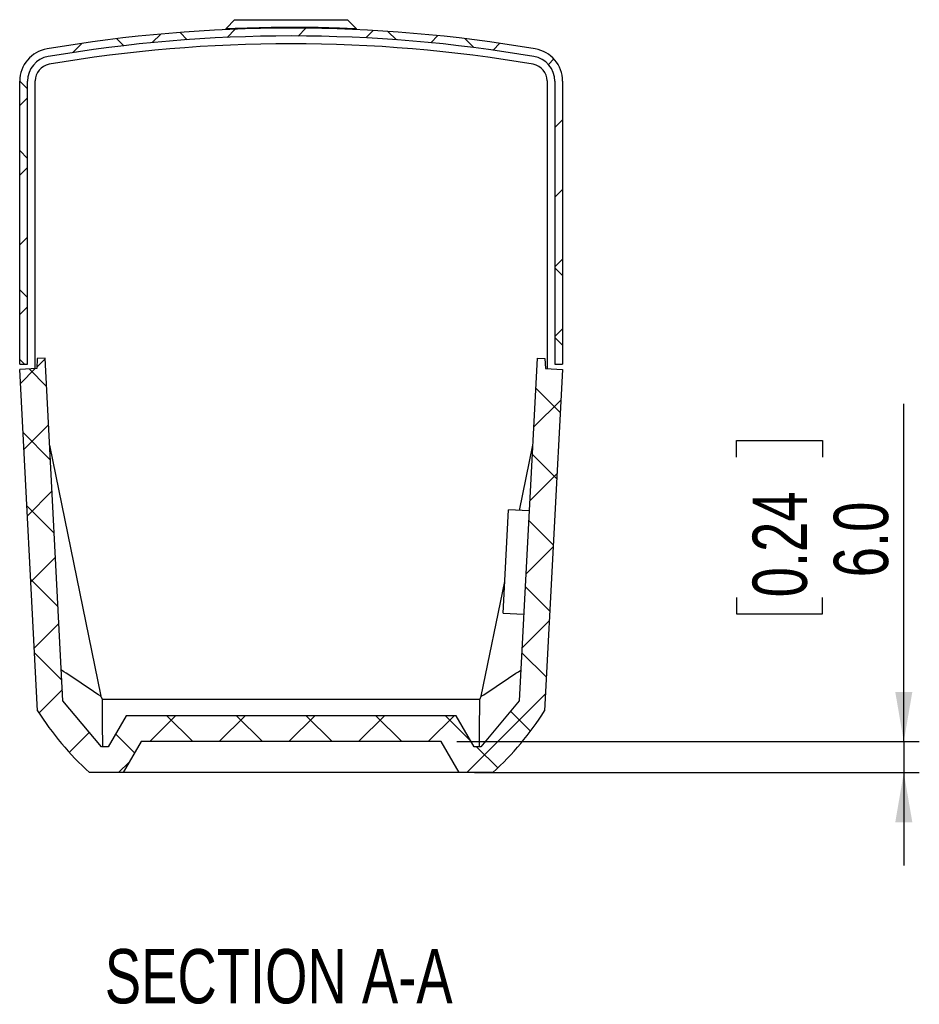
# Model space of a CAD drawing. Header units: millimetres. Extents: x 0 to 1262, y 0 to 420.
# Tile 20 of 99: x 381 to 439, y 85 to 148. Entities that reach past the tile are written whole.
import ezdxf

# ---------------------------------------------------------------- set-up
doc = ezdxf.new("R2010")
doc.units = ezdxf.units.MM
doc.layers.add('SLD-0', color=7, linetype='Continuous')
doc.styles.add('SLDTEXTSTYLE0', font='TXT', dxfattribs={"width": 0.75})
doc.dimstyles.new('SLDDIMSTYLE7', dxfattribs={"dimtxt": 3.5, "dimasz": 3.2, "dimexe": 0, "dimexo": 0.0625, "dimgap": 0.875, "dimtad": 1, "dimdec": 1, "dimlfac": 3, "dimrnd": 1e-09, "dimzin": 4, "dimdsep": 46, "dimtxsty": 'SLDTEXTSTYLE0', "dimsah": 1, "dimcen": 0.09, "dimadec": 0, "dimazin": 1, "dimtfac": 1, "dimtdec": 1, "dimtmove": 0, "dimatfit": 0, "dimfxl": 1, "dimfrac": 2, "dimtolj": 1, "dimtzin": 12, "dimarcsym": 0})

# ---------------------------------------------------------------- blocks, each defined once
blk = doc.blocks.new('_D_21')
at = {"layer": 'SLD-0', "color": 250, "transparency": 16777216}
for p, q in [((437.8749373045, 101.8837047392), (437.8749373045, 123.6598565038)), ((427.0820555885, 120.2339890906), (427.0820555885, 121.3003953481)), ((427.0820555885, 121.3003953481), (432.6383055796, 121.3003953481)), ((432.6383055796, 121.3003953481), (432.6383055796, 120.2339890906)), ((427.0820555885, 111.1826000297), (427.0820555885, 110.1161937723)), ((432.6383055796, 110.1161937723), (432.6383055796, 111.1826000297)), ((427.0820555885, 110.1161937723), (432.6383055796, 110.1161937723)), ((409.0502367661, 101.8837047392), (438.8749373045, 101.8837047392)), ((437.8749373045, 101.8837047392), (437.8749373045, 99.8837047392)), ((410.2049373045, 99.8837047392), (438.8749373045, 99.8837047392)), ((437.8749373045, 99.8837047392), (437.8749373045, 93.8837047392))]:
    blk.add_line(p, q, dxfattribs=at)
for points in [[(437.8749373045, 101.8837047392), (438.4249373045, 105.0837047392), (437.3249373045, 105.0837047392)], [(437.8749373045, 99.8837047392), (437.3249373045, 96.6837047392), (438.4249373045, 96.6837047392)]]:
    blk.add_solid(points, dxfattribs=at)
at = {"layer": 'SLD-0', "color": 250, "transparency": 16777216, "char_height": 3.5, "attachment_point": 1, "rotation": 90, "style": 'SLDTEXTSTYLE0'}
for s, insert in [('0.24', (428.126568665, 111.1826000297)), ('6.0', (433.3632002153, 112.4756557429))]:
    blk.add_mtext(s, dxfattribs=dict(at, insert=insert))

msp = doc.modelspace()

# ---------------------------------------------------------------- hatches: boundary and pattern name
at = {"linetype": 'Continuous', "lineweight": 18}
h = msp.add_hatch(dxfattribs=at)
h.set_pattern_fill('ANSI38', style=0)
h.set_pattern_definition([(45, (0, 0), (-2.245064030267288, 2.245064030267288), []), (135, (0, 0), (-6.735192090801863, 2.245064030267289), [7.9375, -4.7625])])
edge = h.paths.add_edge_path(flags=0)
edge.add_line((380.8716039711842, 126.2170380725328), (381.3716039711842, 126.2170380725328))
edge.add_line((381.3716039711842, 126.2170380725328), (381.3716039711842, 144.4677369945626))
edge.add_arc((382.9882706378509, 144.4677369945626), 1.616666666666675, 99.65567049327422, 180, ccw=False)
edge.add_arc((398.3716039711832, 54.05037140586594), 93.33333333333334, 80.34432950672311, 99.65567049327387, ccw=False)
edge.add_arc((413.7549373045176, 144.4677369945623), 1.616666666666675, -9.094947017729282e-13, 80.34432950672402, ccw=False)
edge.add_line((415.3716039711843, 144.4677369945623), (415.3716039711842, 126.2170380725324))
edge.add_line((415.3716039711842, 126.2170380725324), (415.8716039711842, 126.2170380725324))
edge.add_line((415.8716039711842, 126.2170380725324), (415.8716039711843, 144.4677369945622))
edge.add_arc((413.7549373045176, 144.4677369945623), 2.116666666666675, 5.09e-14, 80.34432950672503)
edge.add_arc((398.3716039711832, 54.05037140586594), 93.83333333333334, 80.34432950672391, 99.6556704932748)
edge.add_arc((382.9882706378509, 144.4677369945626), 2.116666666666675, 99.65567049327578, 180)
edge.add_line((380.8716039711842, 144.4677369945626), (380.8716039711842, 126.2170380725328))
h = msp.add_hatch(dxfattribs=at)
h.set_pattern_fill('ANSI37', color=250, style=0)
h.set_pattern_definition([(45, (0, 0), (-2.245064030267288, 2.245064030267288), []), (135, (0, 0), (-2.245064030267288, -2.245064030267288), [])])
edge = h.paths.add_edge_path(flags=0)
edge.add_line((414.7397827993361, 126.5772234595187), (414.2403675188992, 126.6033967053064))
edge.add_line((414.2403675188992, 126.6033967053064), (413.0828116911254, 104.5159157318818))
edge.add_line((413.0828116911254, 104.5159157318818), (410.5944245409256, 101.5503714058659))
edge.add_line((410.5944245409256, 101.5503714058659), (410.1671877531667, 101.5503714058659))
edge.add_line((410.1671877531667, 101.5503714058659), (409.0124872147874, 103.5503714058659))
edge.add_line((409.0124872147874, 103.5503714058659), (387.7307207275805, 103.5503714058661))
edge.add_line((387.7307207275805, 103.5503714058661), (386.5760201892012, 101.5503714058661))
edge.add_line((386.5760201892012, 101.5503714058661), (386.1487834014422, 101.5503714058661))
edge.add_line((386.1487834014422, 101.5503714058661), (383.6603962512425, 104.515915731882))
edge.add_line((383.6603962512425, 104.515915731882), (382.5028404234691, 126.6033967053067))
edge.add_line((382.5028404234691, 126.6033967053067), (382.0034251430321, 126.5772234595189))
edge.add_line((382.0034251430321, 126.5772234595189), (381.9700964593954, 125.9412742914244))
edge.add_line((381.9700964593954, 125.9412742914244), (380.8716039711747, 125.8837047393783))
edge.add_line((380.8716039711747, 125.8837047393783), (382.0251993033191, 103.8717945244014))
edge.add_arc((398.438162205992, 114.2458772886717), 19.41666666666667, 212.295605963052, 227.7043940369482)
edge.add_line((385.3716039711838, 99.88370473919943), (387.5382706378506, 99.88370473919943))
edge.add_line((387.5382706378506, 99.88370473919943), (388.6929711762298, 101.8837047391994))
edge.add_line((388.6929711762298, 101.8837047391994), (408.050236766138, 101.8837047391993))
edge.add_line((408.050236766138, 101.8837047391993), (409.2049373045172, 99.88370473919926))
edge.add_line((409.2049373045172, 99.88370473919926), (411.371603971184, 99.88370473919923))
edge.add_arc((398.3050457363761, 114.2458772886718), 19.41666666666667, 312.2956059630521, 327.7043940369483)
edge.add_line((414.7180086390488, 103.8717945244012), (415.8716039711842, 125.8837047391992))
edge.add_line((415.8716039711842, 125.8837047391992), (414.7731114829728, 125.9412742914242))
edge.add_line((414.7731114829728, 125.9412742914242), (414.7397827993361, 126.5772234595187))

# ---------------------------------------------------------------- linework, layer by layer
at = {"color": 7, "linetype": 'Continuous', "lineweight": 25}
for p, q in [((394.7293406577, 148.4342829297), (394.1963133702, 147.8823170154)), ((394.7293406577, 148.4342829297), (402.0138672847, 148.4342829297)), ((402.0138672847, 148.4342829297), (402.5468945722, 147.8823170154)), ((394.1711530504, 147.7896409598), (394.1748449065, 147.8600857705)), ((394.2443399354, 147.8618737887), (394.2407189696, 147.7927323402)), ((402.5024889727, 147.7927323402), (402.4988680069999, 147.8618737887)), ((402.5683630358, 147.8600857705), (402.5720548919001, 147.7896409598)), ((380.8716039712, 126.2170380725), (380.8716039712, 144.4677369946)), ((381.3716039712, 126.2170380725), (381.3716039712, 144.4677369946)), ((381.8702335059, 125.9360406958), (381.8702335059, 144.4883868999)), ((414.8729744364, 144.4883868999), (414.8729744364, 125.9360406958)), ((415.3716039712, 144.4677369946), (415.3716039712, 126.2170380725)), ((415.8716039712, 144.4677369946), (415.8716039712, 126.2170380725)), ((382.003425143, 126.5772234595), (381.9700964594, 125.9412742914)), ((382.5028404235, 126.6033967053), (382.003425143, 126.5772234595)), ((383.6603962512, 104.5159157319), (382.5028404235, 126.6033967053)), ((414.2403675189, 126.6033967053), (413.0828116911, 104.5159157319)), ((414.2403675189, 126.6033967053), (414.7397827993, 126.5772234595)), ((414.7397827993, 126.5772234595), (414.773111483, 125.9412742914)), ((380.8716039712, 126.2170380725), (381.3716039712, 126.2170380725)), ((381.9700964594, 125.9412742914), (380.8716039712, 125.8837047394)), ((382.0251993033, 103.8717945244), (380.8716039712, 125.8837047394)), ((415.8716039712, 125.8837047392), (414.718008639, 103.8717945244)), ((414.773111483, 125.9412742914), (415.8716039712, 125.8837047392)), ((415.3716039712, 126.2170380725), (415.8716039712, 126.2170380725)), ((382.7969525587, 120.9914028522), (386.1083166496, 104.8025117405)), ((413.0875951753, 116.7935085), (413.9462553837, 120.9914028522)), ((412.1756221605, 112.6821384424), (412.3929976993, 116.8299108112)), ((413.7245037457, 116.7601295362), (412.3929976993, 116.8299108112)), ((412.0440913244, 110.1723805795), (412.1756221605, 112.6821384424)), ((410.6348912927, 104.8025117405), (412.1511605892, 112.2153838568)), ((412.0440913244, 110.1723805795), (413.3755973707, 110.1025993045)), ((386.1487834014, 101.5503714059), (383.6603962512, 104.5159157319)), ((410.5313438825, 104.5979880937), (386.2118640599, 104.5979880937)), ((413.0828116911, 104.5159157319), (410.5944245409, 101.5503714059)), ((387.7307207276, 103.5503714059), (386.5760201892, 101.5503714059)), ((409.0124872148, 103.5503714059), (387.7307207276, 103.5503714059)), ((410.1671877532, 101.5503714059), (409.0124872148, 103.5503714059)), ((388.6929711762, 101.8837047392), (387.5382706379, 99.8837047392)), ((408.0502367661, 101.8837047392), (388.6929711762, 101.8837047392)), ((409.2049373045, 99.8837047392), (408.0502367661, 101.8837047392)), ((386.5760201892, 101.5503714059), (386.1487834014, 101.5503714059)), ((410.5944245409, 101.5503714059), (410.1671877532, 101.5503714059)), ((387.5382706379, 99.8837047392), (385.3716039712, 99.8837047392)), ((409.2049373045, 99.8837047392), (387.5382706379, 99.8837047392)), ((411.3716039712, 99.8837047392), (409.2049373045, 99.8837047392))]:
    msp.add_line(p, q, dxfattribs=at)
at = {"color": 7, "linetype": 'Continuous', "lineweight": 25, "flags": 128}
for points in [[(386.2267821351, 101.5503714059), (386.2193159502, 103.0642909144), (386.2143616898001, 104.0813836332), (386.2118640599, 104.5979880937)], [(410.5164258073, 101.5503714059), (410.5238919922, 103.0642909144), (410.5288462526, 104.0813836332), (410.5313438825, 104.5979880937)]]:
    msp.add_lwpolyline(points, dxfattribs=at)
at = {"color": 7, "linetype": 'Continuous', "lineweight": 25}
for centre, radius, start, end in [((398.3716039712, 54.0503714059), 93.83333333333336, 80.3443295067, 99.65567049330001), ((398.3716039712, 54.0503714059), 93.33333333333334, 80.3443295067, 99.65567049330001), ((398.3716039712, 54.5503714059), 92.33333333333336, 80.27236474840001, 99.72763525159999), ((382.9882706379, 144.4677369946), 2.116666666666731, 99.65567049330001, 180), ((382.9882706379, 144.4677369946), 1.616666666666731, 99.65567049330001, 180), ((413.7549373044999, 144.4677369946), 1.616666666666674, 0, 80.3443295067), ((413.7549373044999, 144.4677369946), 2.116666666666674, 0, 80.3443295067), ((382.9535668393, 144.4883868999), 1.083333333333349, 99.72763525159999, 180), ((413.7896411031, 144.4883868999), 1.083333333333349, 0, 80.27236474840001), ((398.438162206, 114.2458772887), 19.41666666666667, 212.2956059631, 227.7043940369), ((398.3050457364, 114.2458772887), 19.41666666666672, 312.2956059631, 327.7043940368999)]:
    msp.add_arc(centre, radius, start, end, dxfattribs=at)
for points, knots in [([(394.2443399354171, 147.8618737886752), (395.619787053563, 147.9075795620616), (397.9214901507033, 147.9840645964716), (400.6756303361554, 147.9377763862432), (402.0499416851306, 147.8805628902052), (402.4988680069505, 147.8618737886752)], [0, 0, 0, 0, 0.4999713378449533, 0.8366629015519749, 1, 1, 1, 1]), ([(394.1748449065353, 147.8600857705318), (394.1752841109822, 147.8605405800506), (394.1761605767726, 147.8614481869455), (394.1835158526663, 147.8690647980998), (394.1914741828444, 147.8773058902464), (394.1963133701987, 147.8823170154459)], [0, 0, 0, 0, 0.2824731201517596, 0.5636965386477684, 1, 1, 1, 1]), ([(394.1963133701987, 147.8823170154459), (394.2006884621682, 147.8780872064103), (394.20851802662, 147.8705176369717), (394.2242292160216, 147.8636562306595), (394.2363872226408, 147.861681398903), (394.2428514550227, 147.8618377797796), (394.2443399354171, 147.8618737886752)], [0, 0, 0, 0, 0.373242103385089, 0.6679455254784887, 0.923539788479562, 1, 1, 1, 1]), ([(402.4988680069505, 147.8618737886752), (402.5042856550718, 147.8620467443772), (402.5151035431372, 147.8623921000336), (402.5312944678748, 147.8687402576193), (402.541216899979, 147.8761632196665), (402.5460584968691, 147.881410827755), (402.546894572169, 147.8823170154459)], [0, 0, 0, 0, 0.2754334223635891, 0.5499818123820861, 0.9222882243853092, 1, 1, 1, 1]), ([(402.546894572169, 147.8823170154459), (402.5512615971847, 147.8777948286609), (402.5589896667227, 147.8697921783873), (402.5661458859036, 147.8623816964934), (402.568257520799, 147.8601950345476), (402.5683478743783, 147.8601014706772), (402.5683630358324, 147.8600857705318)], [0, 0, 0, 0, 0.3899259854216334, 0.690029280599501, 0.9479864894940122, 1, 1, 1, 1]), ([(386.1083166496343, 104.8025117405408), (385.682595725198, 105.0779839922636), (385.2577092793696, 105.363967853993), (384.407814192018, 105.9343954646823), (383.9827687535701, 106.2183604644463), (383.5568660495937, 106.4913896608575)], [0, 0, 0, 0, 0.5, 0.5, 1, 1, 1, 1]), ([(410.6348912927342, 104.8025117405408), (411.0606122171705, 105.0779839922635), (411.4854986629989, 105.363967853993), (412.3353937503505, 105.9343954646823), (412.7604391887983, 106.2183604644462), (413.1863418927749, 106.4913896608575)], [0, 0, 0, 0, 0.5, 0.5, 1, 1, 1, 1])]:
    msp.add_open_spline(points, degree=3, knots=knots, dxfattribs=at)
for points in [[(386.2118640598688, 104.5979880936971), (386.1773660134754, 104.66617161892), (386.1428510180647, 104.7343465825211), (386.1083166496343, 104.8025117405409)], [(410.5313438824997, 104.5979880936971), (410.5658419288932, 104.66617161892), (410.6003569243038, 104.7343465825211), (410.6348912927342, 104.8025117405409)]]:
    msp.add_open_spline(points, degree=3, dxfattribs=at)

# ---------------------------------------------------------------- texts
at = {"layer": 'SLD-0', "insert": (397.5715943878, 88.5034768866), "char_height": 3.5, "attachment_point": 2, "style": 'SLDTEXTSTYLE0'}
msp.add_mtext('SECTION A-A', dxfattribs=at)

# ---------------------------------------------------------------- dimensions: what is measured, and where the dimension line sits
at = {"layer": 'SLD-0', "color": 250}
dim = msp.add_linear_dim(base=(437.8749373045, 99.8837047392), p1=(408.0502367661, 101.8837047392), p2=(409.2049373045, 99.8837047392), angle=90, dimstyle='SLDDIMSTYLE7', dxfattribs=at)
dim.commit()
dim.dimension.update_dxf_attribs({"geometry": '_D_21', "text_midpoint": (437.8749373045, 115.7082942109), "dimtype": 160})

doc.saveas('drawing.dxf')
